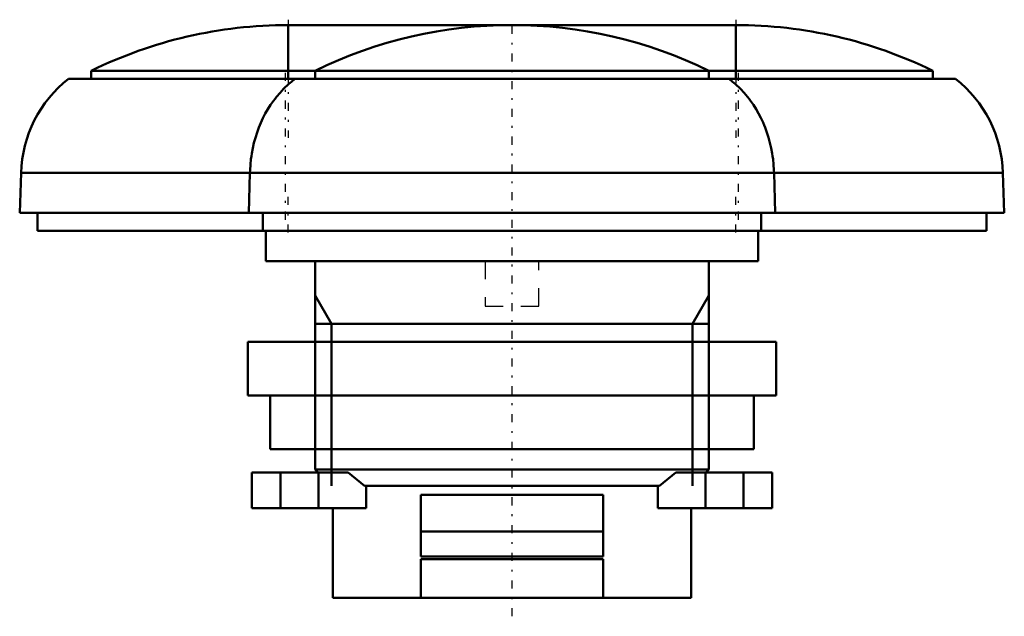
# Model space of a CAD drawing. Header units: millimetres. Extents: x -27.5 to 27.5, y -1 to 32.3.
import ezdxf

# ---------------------------------------------------------------- set-up
doc = ezdxf.new("R2010")
doc.units = ezdxf.units.MM
doc.linetypes.add('Center', pattern=[1.5, 0.45, -0.5, 0.05, -0.5])
doc.linetypes.add('Dashed', pattern=[2, 1, -1])
for name, color, linetype, lineweight in [('AM_0', 7, 'Continuous', 30), ('AM_10', 7, 'Continuous', 5), ('AM_3', 7, 'Dashed', 5), ('AM_7', 7, 'Center', 5)]:
    doc.layers.add(name, color=color, linetype=linetype, lineweight=lineweight)

msp = doc.modelspace()

# ---------------------------------------------------------------- linework, layer by layer
at = {"layer": 'AM_0', "color": 7, "linetype": 'Continuous', "lineweight": 50}
for p, q in [((12.5, 31.999), (-12.5, 31.999)), ((-12.5, 31.999), (-12.5, 29)), ((12.5, 31.999), (12.5, 29)), ((-23.5, 29.449), (-23.5, 29)), ((-23.5, 29.449), (23.5, 29.449)), ((-11, 29), (-11, 29.449)), ((11, 29.449), (11, 29)), ((23.5, 29), (23.5, 29.449)), ((-24.772, 29), (24.772, 29)), ((-27.422, 23.738), (-27.5, 21.5)), ((-27.422, 23.738), (27.422, 23.738)), ((-14.638, 23.738), (-14.707, 21.5)), ((14.707, 21.5), (14.638, 23.738)), ((27.5, 21.5), (27.422, 23.738)), ((-27.5, 21.5), (27.5, 21.5)), ((-26.5, 21.5), (-26.5, 20.5)), ((-13.927, 21.5), (-13.927, 20.5)), ((13.927, 20.5), (13.927, 21.5)), ((26.5, 20.5), (26.5, 21.5)), ((26.5, 20.5), (-26.5, 20.5)), ((-13.75, 20.5), (-13.75, 18.8)), ((13.75, 18.8), (13.75, 20.5)), ((-13.75, 18.8), (13.75, 18.8)), ((-11, 18.8), (-11, 14.3)), ((11, 14.3), (11, 18.8)), ((-14.75, 14.3), (-14.75, 11.3)), ((-14.75, 14.3), (14.75, 14.3)), ((14.75, 11.3), (14.75, 14.3)), ((-14.75, 11.3), (14.75, 11.3)), ((-13.5, 11.3), (-13.5, 8.3)), ((13.5, 8.3), (13.5, 11.3)), ((-13.5, 8.3), (13.5, 8.3)), ((-11, 8.3), (-11, 7.17)), ((11, 7.17), (11, 8.3)), ((-11, 7.17), (-10.83, 7)), ((-11, 7.17), (11, 7.17)), ((10.83, 7), (11, 7.17)), ((-9.146, 7), (-14.528, 7)), ((-14.528, 5), (-14.528, 7)), ((-12.923, 5), (-12.923, 7)), ((-10.802, 5), (-10.802, 7)), ((-9.146, 7), (-8.244, 6.25)), ((8.244, 6.25), (9.146, 7)), ((14.528, 7), (9.146, 7)), ((10.802, 5), (10.802, 7)), ((12.923, 5), (12.923, 7)), ((14.528, 5), (14.528, 7)), ((-8.244, 6.25), (8.244, 6.25)), ((-8.146, 6.25), (-8.146, 5)), ((8.146, 5), (8.146, 6.25)), ((-5.1, 5.749), (5.1, 5.749)), ((-5.1, 2.299), (-5.1, 5.749)), ((5.1, 2.299), (5.1, 5.749)), ((-14.528, 5), (-8.146, 5)), ((-10, 5), (-10, 0)), ((8.146, 5), (14.528, 5)), ((10, 0), (10, 5)), ((-5.1, 3.699), (5.1, 3.699)), ((5.1, 2.299), (-5.1, 2.299)), ((-5.1, 2.149), (5.1, 2.149)), ((-5.1, 0), (-5.1, 2.149)), ((5.1, 0), (5.1, 2.149)), ((-10, 0), (10, 0))]:
    msp.add_line(p, q, dxfattribs=at)
for points in [[(-12.65, 28.541), (-12.756, 28.436), (-12.959, 28.221), (-13.148, 27.998), (-13.238, 27.884), (-13.325, 27.769), (-13.488, 27.534), (-13.64, 27.295), (-13.779, 27.05), (-13.91, 26.798), (-14.03, 26.537), (-14.087, 26.403), (-14.141, 26.268), (-14.242, 25.991), (-14.332, 25.707), (-14.412, 25.415), (-14.48, 25.118), (-14.536, 24.817), (-14.56, 24.665), (-14.58, 24.512), (-14.612, 24.205), (-14.632, 23.894), (-14.638, 23.738)], [(14.638, 23.738), (14.632, 23.895), (14.612, 24.206), (14.58, 24.515), (14.559, 24.668), (14.536, 24.821), (14.479, 25.122), (14.411, 25.419), (14.331, 25.712), (14.24, 25.998), (14.138, 26.276), (14.083, 26.412), (14.026, 26.546), (13.905, 26.807), (13.774, 27.059), (13.635, 27.302), (13.487, 27.536), (13.331, 27.761), (13.248, 27.871), (13.161, 27.982), (12.972, 28.206), (12.763, 28.43), (12.65, 28.541)]]:
    msp.add_lwpolyline(points, dxfattribs=at)
for centre, radius, start, end in [((-12.5, 6.999), 25, 90, 116.1039), ((0, 6.999), 25, 63.8961, 116.1039), ((12.5, 6.999), 25, 63.8961, 90), ((-20.507, 23.554), 6.917, 128.0601, 178.4737), ((-7.857, 23.554), 6.917, 128.0601, 133.8591), ((7.857, 23.554), 6.917, 46.1409, 51.9399), ((20.507, 23.554), 6.917, 1.5263, 51.9399)]:
    msp.add_arc(centre, radius, start, end, dxfattribs=at)
at = {"layer": 'AM_10', "color": 7, "linetype": 'Continuous', "lineweight": 50}
for p, q in [((-11, 16.893), (-10.08, 15.3)), ((11, 16.893), (10.08, 15.3)), ((-11, 15.3), (11, 15.3)), ((-10.08, 6.25), (-10.08, 15.3)), ((10.08, 6.25), (10.08, 15.3)), ((-11, 14.3), (-11, 8.3)), ((11, 14.3), (11, 8.3))]:
    msp.add_line(p, q, dxfattribs=at)
at = {"layer": 'AM_3', "color": 6, "linetype": 'Dashed', "lineweight": 25}
for p, q in [((-12.122, 29), (-12.109, 29)), ((12.122, 29), (12.109, 29)), ((-1.5, 18.8), (-1.5, 16.3)), ((1.5, 16.3), (1.5, 18.8)), ((-1.5, 16.3), (1.5, 16.3)), ((-5.1, 3.699), (-5.1, 5.749)), ((5.1, 5.749), (5.1, 3.699))]:
    msp.add_line(p, q, dxfattribs=at)
for points in [[(0, 31.999), (-0.316, 31.997), (-0.949, 31.981), (-1.581, 31.949), (-1.897, 31.927), (-2.212, 31.901), (-2.841, 31.837), (-3.469, 31.757), (-4.095, 31.661), (-4.717, 31.55), (-5.337, 31.423), (-5.646, 31.353), (-5.954, 31.28), (-6.566, 31.121), (-7.175, 30.947), (-7.778, 30.758), (-8.377, 30.554), (-8.971, 30.334), (-9.265, 30.219), (-9.558, 30.1), (-10.14, 29.85), (-10.715, 29.586), (-11, 29.449)], [(11, 29.449), (10.715, 29.586), (10.14, 29.85), (9.558, 30.1), (9.265, 30.219), (8.971, 30.334), (8.377, 30.554), (7.778, 30.758), (7.175, 30.947), (6.566, 31.121), (5.954, 31.28), (5.646, 31.353), (5.337, 31.423), (4.717, 31.55), (4.095, 31.661), (3.469, 31.757), (2.841, 31.837), (2.212, 31.901), (1.897, 31.927), (1.581, 31.949), (0.949, 31.981), (0.316, 31.997), (0, 31.999)], [(-12.109, 29), (-12.205, 28.927), (-12.389, 28.777), (-12.565, 28.621), (-12.65, 28.541)], [(-12.65, 28.541), (-12.567, 28.619), (-12.393, 28.774), (-12.207, 28.926), (-12.109, 29)], [(12.65, 28.541), (12.567, 28.619), (12.393, 28.774), (12.207, 28.926), (12.109, 29)], [(12.109, 29), (12.205, 28.927), (12.389, 28.777), (12.565, 28.621), (12.65, 28.541)], [(12.65, 28.541), (12.756, 28.436), (12.959, 28.221), (13.148, 27.998), (13.238, 27.884), (13.325, 27.769), (13.488, 27.534), (13.64, 27.295), (13.779, 27.05), (13.91, 26.798), (14.03, 26.537), (14.087, 26.403), (14.141, 26.268), (14.242, 25.991), (14.332, 25.707), (14.412, 25.415), (14.48, 25.118), (14.536, 24.817), (14.56, 24.665), (14.58, 24.512), (14.612, 24.205), (14.632, 23.894), (14.638, 23.738)]]:
    msp.add_lwpolyline(points, dxfattribs=at)
at = {"layer": 'AM_7', "color": 4, "linetype": 'Center', "lineweight": 25}
for p, q in [((-12.5, 32.299), (-12.5, 25.699)), ((0, -1.035), (0, 32.249)), ((12.5, 32.299), (12.5, 25.699)), ((-12.65, 21.125), (-12.65, 29.375)), ((12.65, 21.125), (12.65, 29.375)), ((-12.5, 20.4), (-12.5, 22.6)), ((12.5, 20.4), (12.5, 22.6))]:
    msp.add_line(p, q, dxfattribs=at)

doc.saveas('drawing.dxf')
